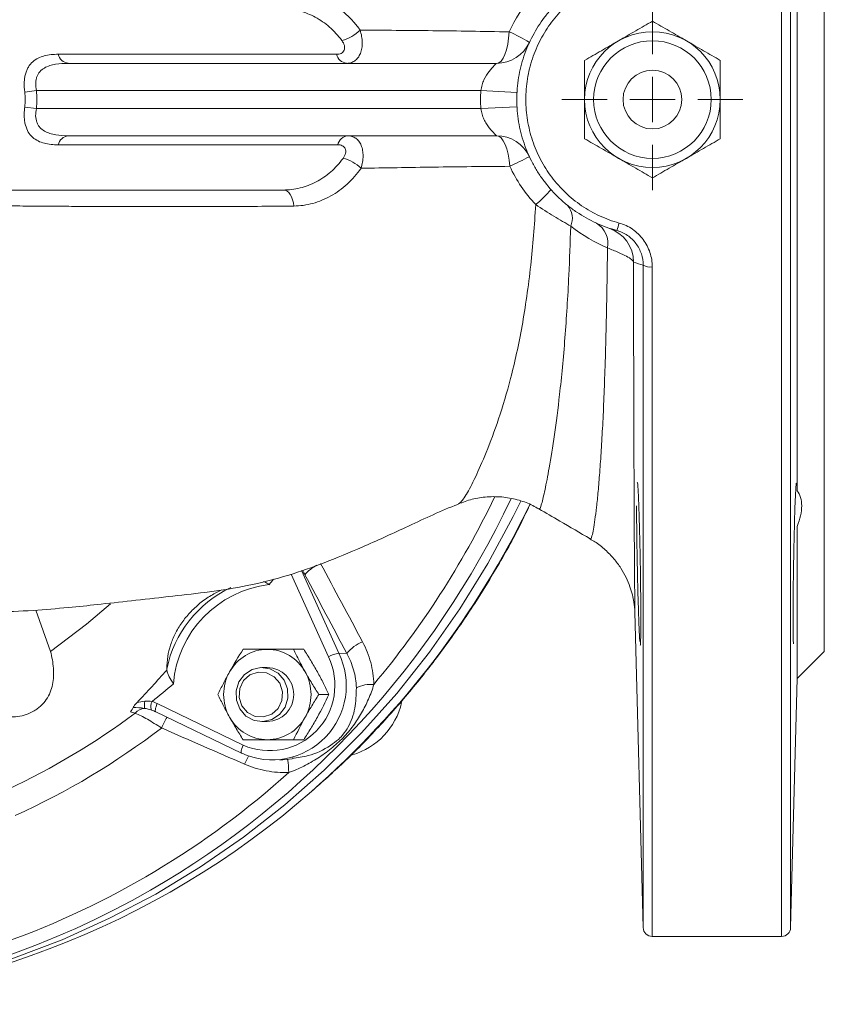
# Model space of a CAD drawing. Header units: millimetres. Extents: x 34 to 358, y 48 to 248.
# Tile 9 of 14: x 269 to 358, y 48 to 157. Entities that reach past the tile are written whole.
import ezdxf

# ---------------------------------------------------------------- set-up
doc = ezdxf.new("R2010")
doc.units = ezdxf.units.MM

# ---------------------------------------------------------------- blocks, each defined once
blk = doc.blocks.new('SW_CENTERMARKSYMBOL_1')
at = {"color": 0, "linetype": 'Continuous', "lineweight": 0}
for p, q in [((0, 5), (0, 10)), ((0, 0), (0, 2.5)), ((-5, 0), (-10, 0)), ((0, 0), (-2.5, 0)), ((0, 0), (0, -2.5)), ((0, 0), (2.5, 0)), ((5, 0), (10, 0)), ((0, -5), (0, -10))]:
    blk.add_line(p, q, dxfattribs=at)

msp = doc.modelspace()

# ---------------------------------------------------------------- linework, layer by layer
at = {"color": 8, "linetype": 'Continuous', "lineweight": 15}
for p, q in [((353.22, 55.61), (353.22, 240.61)), ((354.22, 239.63), (354.22, 56.58)), ((337.92, 56.58), (337.92, 129.81)), ((338.92, 129.61), (338.92, 55.61)), ((300.15, 96.04), (304.25, 86.93)), ((303.11, 86.51), (299, 95.64))]:
    msp.add_line(p, q, dxfattribs=at)
at = {"color": 7, "linetype": 'Continuous', "lineweight": 15}
for p, q in [((357.94, 87.11), (357.94, 209.11)), ((354.94, 104.86), (354.94, 191.36)), ((273.23, 153.11), (304.01, 153.11)), ((274.35, 152.11), (321.71, 152.11)), ((270.82, 149.11), (269.54, 148.94)), ((319.97, 149.11), (270.82, 149.11)), ((319.97, 149.11), (323.96, 148.9)), ((270.82, 147.11), (269.54, 147.27)), ((270.82, 147.11), (319.97, 147.11)), ((319.97, 147.11), (323.96, 147.32)), ((321.71, 144.11), (274.35, 144.11)), ((304.14, 143.11), (273.23, 143.11)), ((298.12, 138.11), (244.22, 138.11)), ((326.41, 102.93), (326.4, 102.95)), ((354.94, 84.11), (354.94, 100.93)), ((272.39, 87.1), (270.77, 91.67)), ((337, 91.45), (337.92, 56.58)), ((300.38, 87.35), (299.27, 87.35)), ((354.94, 84.11), (357.94, 87.11)), ((304.25, 86.93), (305.15, 86.89)), ((296.36, 85.35), (295.77, 85.35)), ((354.22, 56.58), (354.94, 84.11)), ((303.17, 82.35), (302.06, 82.35)), ((283.66, 80.59), (283.47, 80.65)), ((284.19, 81.34), (293.69, 76.76)), ((284.02, 80.44), (293.51, 75.85)), ((295.77, 79.35), (296.36, 79.35)), ((300.38, 77.35), (299.27, 77.35)), ((293.51, 75.85), (293.55, 75.85)), ((297.74, 75.11), (299.11, 75.25)), ((338.92, 55.61), (353.22, 55.61))]:
    msp.add_line(p, q, dxfattribs=at)
at = {"color": 7, "linetype": 'Continuous', "lineweight": 15, "flags": 128}
for points in [[(321.71, 152.11), (321.96, 152.17), (322.2, 152.36), (322.43, 152.68), (322.63, 153.1), (322.81, 153.62), (322.94, 154.23), (323.04, 154.89), (323.1, 155.59)], [(323.16, 140.73), (323.1, 141.42), (322.99, 142.06), (322.85, 142.65), (322.66, 143.15), (322.45, 143.56), (322.22, 143.86), (321.97, 144.05), (321.71, 144.11)], [(299.29, 136.34), (299.24, 136.69), (299.16, 137.03), (299.05, 137.34), (298.9, 137.6), (298.73, 137.82), (298.54, 137.98), (298.33, 138.08), (298.12, 138.11)], [(225.22, 48.96), (228.76, 48.55), (234.47, 48.17), (240.2, 48.14), (245.91, 48.46), (251.6, 49.13), (257.24, 50.15), (262.81, 51.52), (268.3, 53.22), (273.67, 55.25), (278.92, 57.62), (284.03, 60.3), (288.97, 63.29), (293.74, 66.57), (298.3, 70.15), (302.66, 73.99), (306.79, 78.1), (310.67, 82.45), (314.3, 87.04), (317.66, 91.83), (320.74, 96.83), (323.53, 102.01), (324.37, 103.73)], [(297.54, 84.72), (298.22, 83.95), (298.6, 82.98), (298.64, 81.94), (298.33, 80.95), (297.72, 80.13), (296.87, 79.57), (295.88, 79.35), (294.89, 79.49), (293.99, 79.97), (293.32, 80.75), (292.94, 81.71), (292.9, 82.75), (293.2, 83.74), (293.82, 84.57), (294.67, 85.12), (295.65, 85.34), (296.65, 85.2), (297.54, 84.72)], [(297.12, 84.32), (296.27, 84.76), (295.33, 84.83), (294.44, 84.52), (293.73, 83.88), (293.31, 83), (293.24, 82.03), (293.54, 81.11), (294.16, 80.37), (295, 79.93), (295.94, 79.87), (296.84, 80.18), (297.55, 80.82), (297.97, 81.69), (298.03, 82.66), (297.74, 83.59), (297.12, 84.32)]]:
    msp.add_lwpolyline(points, dxfattribs=at)
at = {"color": 8, "linetype": 'Continuous', "lineweight": 15, "flags": 128}
for points in [[(272.39, 87.1), (276.38, 90.13), (279.02, 92.38)], [(284.19, 81.34), (284.12, 81.16), (284.06, 80.99), (284.01, 80.83), (283.98, 80.69), (283.97, 80.58), (283.98, 80.5), (284.01, 80.45), (284.02, 80.44)], [(293.69, 76.76), (293.61, 76.58), (293.55, 76.4), (293.5, 76.24), (293.47, 76.11), (293.46, 75.99), (293.47, 75.91), (293.5, 75.86), (293.51, 75.85)]]:
    msp.add_lwpolyline(points, dxfattribs=at)
at = {"color": 7, "linetype": 'Continuous', "lineweight": 15}
for radius in [7.5, 6.5, 3.25]:
    msp.add_circle((338.94, 148.11), radius, dxfattribs=at)
for centre, radius, start, end in [((303.64, 158.7), 4.17, 283.2182, 315.5784), ((316.37, 139.95), 17.03, 58.2209, 66.7256), ((321.71, 156.11), 4, 270, 335.0989), ((274.52, 153.42), 1.32, 193.6224, 262.5174), ((305.3, 153.42), 1.32, 193.6224, 262.5174), ((338.94, 148.11), 19, 176.983, 183.017), ((274.52, 142.8), 1.32, 97.4826, 166.3776), ((305.42, 142.8), 1.32, 97.4826, 166.3776), ((321.71, 140.11), 4, 24.9011, 90), ((303.79, 137.55), 4.17, 45.3317, 76.996), ((306.39, 177.95), 40.82, 294.2619, 297.6567), ((315.44, 149.09), 16.45, 310.0662, 318.3218), ((327.96, 134.99), 2.13, 335.5463, 41.7472), ((331.38, 132.19), 2.64, 349.411, 58.2186), ((332.85, 130.11), 4, 0.5122, 71.2944), ((330.19, 135.64), 5.2, 337.3903, 346.8668), ((338.69, 131.08), 1.49, 239.0264, 278.9267), ((297.85, 82.56), 12.87, 115.4589, 168.3524), ((297.94, 82.57), 12, 96.604, 175.382), ((308.6, 84.02), 4.49, 112.3961, 140.226), ((296.4, 82.54), 4.8, 90.3902, 151.3447), ((296.33, 82.54), 4.8, 28.6553, 89.6098), ((296.9, 83.32), 8.19, 245.8265, 26.1595), ((296.61, 83.36), 7.22, 246.1812, 25.8047), ((305.18, 82.67), 4.36, 102.3127, 118.3322), ((296.29, 82.35), 3, 271.3243, 88.6757), ((296.68, 82.35), 5.15, 150.9571, 209.0429), ((296.04, 82.35), 5.15, 330.9571, 29.0429), ((232.77, 145.43), 81.62, 308.5305, 310.6854), ((307.88, 79.63), 3.84, 86.102, 115.7422), ((282.88, 79.34), 1.48, 94.2227, 139.6549), ((286.2, 81.09), 3.44, 171.5082, 184.4573), ((284.56, 81.04), 1.09, 150.3225, 201.868), ((303.5, 83.25), 7.91, 286.4776, 346.9484), ((233.8, 144.48), 80.12, 294.97, 306.765), ((296.4, 82.15), 4.8, 208.6553, 269.6098), ((296.33, 82.15), 4.8, 270.3902, 331.3447), ((234.4, 144.37), 82.74, 294.3298, 307.4051), ((235.47, 143.88), 94.46, 289.69, 312.0449), ((238.77, 142.8), 94.69, 270.1384, 311.2715), ((236.77, 141.85), 93.6, 255.0057, 299.8994), ((338.92, 56.61), 1, 181.5, 270), ((353.22, 56.61), 1, 270, 358.5)]:
    msp.add_arc(centre, radius, start, end, dxfattribs=at)
at = {"color": 8, "linetype": 'Continuous', "lineweight": 15}
for centre, radius, start, end in [((234.24, 146.03), 98.48, 299.9675, 334.7082), ((232.34, 147.02), 98.91, 320.0218, 334.3137), ((235.67, 146.58), 99.58, 311.1779, 334.2661), ((303.61, 93.01), 4.03, 116.1692, 140.1161), ((231.5, 146.67), 83.4, 321.2675, 321.8169), ((293.67, 74.81), 9.79, 149.1185, 156.9365), ((307.6, 68.5), 15.08, 152.1465, 155.8922), ((288.05, 73.53), 10.68, 1.0653, 8.9755)]:
    msp.add_arc(centre, radius, start, end, dxfattribs=at)
at = {"color": 7, "linetype": 'Continuous', "lineweight": 15}
for major_axis, ratio, start_param, end_param in [((-18.67, 0), 0.642788, 3.058163, 3.225023), ((17.38, 0), 0.575271, 6.199755, 6.366615)]:
    msp.add_ellipse((252.22, 148.11), major_axis=major_axis, ratio=ratio, start_param=start_param, end_param=end_param, dxfattribs=at)
for points, knots in [([(334.99, 133.64), (334.2, 133.85), (333.43, 134.13), (331.96, 134.81), (331.25, 135.21), (330.23, 135.89), (329.9, 136.14), (329.26, 136.64), (328.95, 136.91), (328.07, 137.74), (327.52, 138.35), (326.78, 139.32), (326.54, 139.66), (326.1, 140.34), (325.9, 140.69), (325.32, 141.77), (325, 142.51), (324.61, 143.68), (324.49, 144.07), (324.29, 144.87), (324.21, 145.26), (324.01, 146.47), (323.94, 147.28), (323.94, 148.5), (323.96, 148.92), (324.03, 149.73), (324.08, 150.14), (324.27, 151.34), (324.47, 152.13), (324.86, 153.29), (325.01, 153.68), (325.33, 154.43), (325.51, 154.8), (326.08, 155.87), (326.52, 156.55), (327.26, 157.53), (327.52, 157.84), (328.07, 158.45), (328.36, 158.74), (329.24, 159.58), (329.87, 160.08), (331.22, 161), (331.94, 161.4), (333.43, 162.08), (334.2, 162.36), (334.99, 162.58)], [0, 0, 0, 0, 0.0625, 0.0625, 0.125, 0.125, 0.15625, 0.15625, 0.1875, 0.1875, 0.25, 0.25, 0.28125, 0.28125, 0.3125, 0.3125, 0.375, 0.375, 0.40625, 0.40625, 0.4375, 0.4375, 0.5, 0.5, 0.53125, 0.53125, 0.5625, 0.5625, 0.625, 0.625, 0.65625, 0.65625, 0.6875, 0.6875, 0.75, 0.75, 0.78125, 0.78125, 0.8125, 0.8125, 0.875, 0.875, 0.9375, 0.9375, 1, 1, 1, 1]), ([(335.25, 161.76), (334.51, 161.56), (333.79, 161.29), (332.4, 160.64), (331.72, 160.26), (330.46, 159.39), (329.87, 158.91), (329.04, 158.12), (328.78, 157.85), (328.27, 157.27), (328.02, 156.97), (327.33, 156.06), (326.93, 155.41), (326.4, 154.4), (326.23, 154.05), (325.93, 153.34), (325.79, 152.98), (325.43, 151.89), (325.25, 151.15), (325.07, 150.02), (325.02, 149.64), (324.96, 148.87), (324.94, 148.48), (324.94, 147.33), (325.01, 146.57), (325.19, 145.44), (325.27, 145.06), (325.45, 144.31), (325.56, 143.94), (325.92, 142.85), (326.22, 142.15), (326.75, 141.13), (326.95, 140.8), (327.35, 140.16), (327.57, 139.84), (328.27, 138.92), (328.78, 138.35), (329.88, 137.3), (330.47, 136.81), (331.75, 135.94), (332.41, 135.57), (333.79, 134.93), (334.51, 134.66), (335.25, 134.46)], [0, 0, 0, 0, 0.0625, 0.0625, 0.125, 0.125, 0.1875, 0.1875, 0.21875, 0.21875, 0.25, 0.25, 0.3125, 0.3125, 0.34375, 0.34375, 0.375, 0.375, 0.4375, 0.4375, 0.46875, 0.46875, 0.5, 0.5, 0.5625, 0.5625, 0.59375, 0.59375, 0.625, 0.625, 0.6875, 0.6875, 0.71875, 0.71875, 0.75, 0.75, 0.8125, 0.8125, 0.875, 0.875, 0.9375, 0.9375, 1, 1, 1, 1]), ([(299.36, 159.88), (300.04, 159.88), (300.72, 159.78), (301.71, 159.51), (302.04, 159.4), (302.7, 159.13), (303.02, 158.98), (303.95, 158.45), (304.54, 158.02), (305.37, 157.26), (305.64, 156.99), (306.15, 156.41), (306.39, 156.1), (306.62, 155.78)], [0, 0, 0, 0, 0.25, 0.25, 0.375, 0.375, 0.5, 0.5, 0.75, 0.75, 0.875, 0.875, 1, 1, 1, 1]), ([(304.59, 154.64), (304.39, 154.91), (304.17, 155.18), (303.72, 155.67), (303.48, 155.91), (302.74, 156.55), (302.22, 156.91), (301.39, 157.36), (301.11, 157.49), (300.53, 157.71), (300.24, 157.81), (299.35, 158.03), (298.76, 158.11), (298.15, 158.11)], [0, 0, 0, 0, 0.125, 0.125, 0.25, 0.25, 0.5, 0.5, 0.625, 0.625, 0.75, 0.75, 1, 1, 1, 1]), ([(335.19, 154.6), (335.51, 154.79), (335.83, 154.97), (336.46, 155.34), (336.78, 155.52), (337.71, 156.06), (338.33, 156.42), (338.94, 156.77)], [0, 0, 0, 0, 0.25, 0.25, 0.5, 0.5, 1, 1, 1, 1]), ([(338.94, 156.77), (339.56, 156.41), (340.17, 156.06), (341.42, 155.34), (342.05, 154.97), (342.69, 154.6)], [0, 0, 0, 0, 0.5, 0.5, 1, 1, 1, 1]), ([(306.62, 155.78), (306.69, 155.55), (306.75, 155.31), (306.83, 154.86), (306.85, 154.63), (306.86, 154.18), (306.84, 153.97), (306.77, 153.57), (306.72, 153.38), (306.58, 153.03), (306.49, 152.88), (306.28, 152.6), (306.16, 152.49), (305.9, 152.3), (305.76, 152.23), (305.45, 152.13), (305.29, 152.11), (305.13, 152.11)], [0, 0, 0, 0, 0.125, 0.125, 0.25, 0.25, 0.375, 0.375, 0.5, 0.5, 0.625, 0.625, 0.75, 0.75, 0.875, 0.875, 1, 1, 1, 1]), ([(306.62, 155.78), (309.23, 155.77), (311.92, 155.75), (317.42, 155.69), (320.23, 155.64), (323.1, 155.59)], [0, 0, 0, 0, 0.5, 0.5, 1, 1, 1, 1]), ([(304.01, 153.11), (304.2, 153.11), (304.37, 153.14), (304.6, 153.25), (304.66, 153.3), (304.77, 153.41), (304.82, 153.48), (304.88, 153.62), (304.9, 153.71), (304.91, 153.89), (304.9, 153.98), (304.85, 154.17), (304.81, 154.27), (304.72, 154.45), (304.66, 154.55), (304.59, 154.64)], [0, 0, 0, 0, 0.25, 0.25, 0.375, 0.375, 0.5, 0.5, 0.625, 0.625, 0.75, 0.75, 0.875, 0.875, 1, 1, 1, 1]), ([(331.44, 152.44), (332.06, 152.79), (332.67, 153.15), (333.92, 153.87), (334.55, 154.23), (335.19, 154.6)], [0, 0, 0, 0, 0.5, 0.5, 1, 1, 1, 1]), ([(342.69, 154.6), (343.01, 154.42), (343.33, 154.23), (343.96, 153.87), (344.28, 153.69), (345.21, 153.15), (345.83, 152.79), (346.44, 152.44)], [0, 0, 0, 0, 0.25, 0.25, 0.5, 0.5, 1, 1, 1, 1]), ([(269.54, 148.94), (269.49, 149.29), (269.47, 149.63), (269.49, 150.14), (269.5, 150.31), (269.55, 150.62), (269.58, 150.77), (269.65, 151.06), (269.7, 151.2), (269.81, 151.47), (269.87, 151.59), (270.07, 151.93), (270.23, 152.12), (270.6, 152.45), (270.8, 152.58), (271.23, 152.79), (271.46, 152.87), (272.18, 153.06), (272.7, 153.11), (273.23, 153.11)], [0, 0, 0, 0, 0.125, 0.125, 0.1875, 0.1875, 0.25, 0.25, 0.3125, 0.3125, 0.375, 0.375, 0.5, 0.5, 0.625, 0.625, 0.75, 0.75, 1, 1, 1, 1]), ([(331.44, 152.44), (331.44, 151.73), (331.44, 151.01), (331.44, 149.57), (331.44, 148.84), (331.44, 148.11)], [0, 0, 0, 0, 0.5, 0.5, 1, 1, 1, 1]), ([(346.44, 152.44), (346.44, 151.73), (346.44, 151.01), (346.44, 149.57), (346.44, 148.84), (346.44, 148.11)], [0, 0, 0, 0, 0.5, 0.5, 1, 1, 1, 1]), ([(274.35, 152.11), (273.87, 152.11), (273.4, 152.08), (272.73, 151.97), (272.51, 151.92), (272.1, 151.79), (271.89, 151.7), (271.53, 151.49), (271.36, 151.35), (271.14, 151.11), (271.08, 151.02), (270.97, 150.83), (270.92, 150.73), (270.84, 150.51), (270.81, 150.39), (270.76, 150.15), (270.75, 150.02), (270.74, 149.63), (270.77, 149.37), (270.82, 149.11)], [0, 0, 0, 0, 0.25, 0.25, 0.375, 0.375, 0.5, 0.5, 0.625, 0.625, 0.6875, 0.6875, 0.75, 0.75, 0.8125, 0.8125, 0.875, 0.875, 1, 1, 1, 1]), ([(319.97, 149.11), (320, 149.32), (320.04, 149.52), (320.16, 149.92), (320.23, 150.11), (320.48, 150.64), (320.69, 150.96), (321.09, 151.48), (321.29, 151.7), (321.53, 151.94), (321.59, 152), (321.68, 152.08), (321.71, 152.11), (321.71, 152.11)], [0, 0, 0, 0, 0.125, 0.125, 0.25, 0.25, 0.5, 0.5, 0.75, 0.75, 0.875, 0.875, 1, 1, 1, 1]), ([(331.44, 148.11), (331.44, 147.38), (331.44, 146.63), (331.44, 145.19), (331.44, 144.48), (331.44, 143.78)], [0, 0, 0, 0, 0.5, 0.5, 1, 1, 1, 1]), ([(346.44, 148.11), (346.44, 147.38), (346.44, 146.63), (346.44, 145.19), (346.44, 144.48), (346.44, 143.78)], [0, 0, 0, 0, 0.5, 0.5, 1, 1, 1, 1]), ([(273.23, 143.11), (272.7, 143.11), (272.18, 143.16), (271.47, 143.34), (271.23, 143.42), (270.8, 143.64), (270.6, 143.77), (270.23, 144.09), (270.07, 144.28), (269.8, 144.73), (269.69, 145), (269.58, 145.43), (269.55, 145.58), (269.5, 145.9), (269.49, 146.07), (269.48, 146.41), (269.48, 146.58), (269.5, 146.92), (269.52, 147.1), (269.54, 147.27)], [0, 0, 0, 0, 0.25, 0.25, 0.375, 0.375, 0.5, 0.5, 0.625, 0.625, 0.75, 0.75, 0.8125, 0.8125, 0.875, 0.875, 0.9375, 0.9375, 1, 1, 1, 1]), ([(270.82, 147.11), (270.77, 146.84), (270.74, 146.58), (270.75, 146.06), (270.8, 145.82), (270.92, 145.49), (270.97, 145.38), (271.08, 145.19), (271.15, 145.1), (271.36, 144.86), (271.53, 144.73), (271.9, 144.51), (272.1, 144.43), (272.52, 144.3), (272.74, 144.25), (273.4, 144.14), (273.87, 144.11), (274.35, 144.11)], [0, 0, 0, 0, 0.125, 0.125, 0.25, 0.25, 0.3125, 0.3125, 0.375, 0.375, 0.5, 0.5, 0.625, 0.625, 0.75, 0.75, 1, 1, 1, 1]), ([(321.71, 144.11), (321.71, 144.11), (321.68, 144.13), (321.59, 144.22), (321.53, 144.28), (321.37, 144.44), (321.28, 144.53), (321.09, 144.75), (320.99, 144.87), (320.79, 145.13), (320.69, 145.27), (320.49, 145.58), (320.4, 145.75), (320.23, 146.11), (320.16, 146.3), (320.04, 146.69), (320, 146.9), (319.97, 147.11)], [0, 0, 0, 0, 0.125, 0.125, 0.25, 0.25, 0.375, 0.375, 0.5, 0.5, 0.625, 0.625, 0.75, 0.75, 0.875, 0.875, 1, 1, 1, 1]), ([(305.25, 144.11), (305.41, 144.11), (305.57, 144.09), (305.87, 143.99), (306.01, 143.92), (306.26, 143.74), (306.38, 143.63), (306.58, 143.37), (306.67, 143.21), (306.81, 142.88), (306.86, 142.69), (306.93, 142.29), (306.95, 142.08), (306.95, 141.65), (306.93, 141.43), (306.85, 140.98), (306.79, 140.74), (306.72, 140.51)], [0, 0, 0, 0, 0.125, 0.125, 0.25, 0.25, 0.375, 0.375, 0.5, 0.5, 0.625, 0.625, 0.75, 0.75, 0.875, 0.875, 1, 1, 1, 1]), ([(335.19, 141.61), (334.87, 141.8), (334.55, 141.98), (333.92, 142.35), (333.61, 142.53), (332.67, 143.07), (332.05, 143.42), (331.44, 143.78)], [0, 0, 0, 0, 0.25, 0.25, 0.5, 0.5, 1, 1, 1, 1]), ([(346.44, 143.78), (345.83, 143.42), (345.21, 143.07), (343.96, 142.35), (343.33, 141.98), (342.69, 141.61)], [0, 0, 0, 0, 0.5, 0.5, 1, 1, 1, 1]), ([(304.73, 141.61), (304.86, 141.79), (304.96, 141.98), (305.03, 142.26), (305.04, 142.35), (305.03, 142.53), (305.01, 142.61), (304.94, 142.75), (304.89, 142.82), (304.78, 142.93), (304.71, 142.97), (304.57, 143.04), (304.49, 143.07), (304.32, 143.1), (304.23, 143.11), (304.14, 143.11)], [0, 0, 0, 0, 0.25, 0.25, 0.375, 0.375, 0.5, 0.5, 0.625, 0.625, 0.75, 0.75, 0.875, 0.875, 1, 1, 1, 1]), ([(298.12, 138.11), (298.43, 138.11), (298.74, 138.13), (299.36, 138.2), (299.67, 138.26), (300.59, 138.49), (301.18, 138.72), (302.04, 139.16), (302.32, 139.33), (302.86, 139.7), (303.12, 139.9), (303.87, 140.55), (304.32, 141.05), (304.73, 141.61)], [0, 0, 0, 0, 0.125, 0.125, 0.25, 0.25, 0.5, 0.5, 0.625, 0.625, 0.75, 0.75, 1, 1, 1, 1]), ([(338.94, 139.45), (338.33, 139.8), (337.71, 140.16), (336.46, 140.88), (335.83, 141.24), (335.19, 141.61)], [0, 0, 0, 0, 0.5, 0.5, 1, 1, 1, 1]), ([(342.69, 141.61), (342.37, 141.43), (342.05, 141.24), (341.42, 140.88), (341.11, 140.7), (340.17, 140.16), (339.55, 139.8), (338.94, 139.45)], [0, 0, 0, 0, 0.25, 0.25, 0.5, 0.5, 1, 1, 1, 1]), ([(306.72, 140.51), (306.26, 139.86), (305.75, 139.28), (304.91, 138.51), (304.62, 138.27), (304.01, 137.83), (303.7, 137.63), (302.74, 137.09), (302.08, 136.82), (301.04, 136.54), (300.69, 136.46), (299.99, 136.37), (299.64, 136.34), (299.29, 136.34)], [0, 0, 0, 0, 0.25, 0.25, 0.375, 0.375, 0.5, 0.5, 0.75, 0.75, 0.875, 0.875, 1, 1, 1, 1]), ([(323.16, 140.73), (321.74, 140.72), (320.33, 140.71), (317.54, 140.68), (316.15, 140.66), (312.04, 140.6), (309.34, 140.56), (306.72, 140.51)], [0, 0, 0, 0, 0.25, 0.25, 0.5, 0.5, 1, 1, 1, 1]), ([(326.03, 136.5), (325.44, 137.13), (324.91, 137.8), (323.96, 139.21), (323.53, 139.96), (323.16, 140.73)], [0, 0, 0, 0, 0.5, 0.5, 1, 1, 1, 1]), ([(329.9, 134.11), (329.62, 134.28), (329.32, 134.46), (328.69, 134.83), (328.37, 135.02), (327.39, 135.62), (326.71, 136.04), (326.03, 136.5)], [0, 0, 0, 0, 0.25, 0.25, 0.5, 0.5, 1, 1, 1, 1]), ([(335.25, 134.46), (335.52, 134.38), (335.78, 134.29), (336.27, 134.06), (336.52, 133.92), (336.97, 133.61), (337.18, 133.44), (337.57, 133.06), (337.75, 132.85), (338.08, 132.42), (338.22, 132.19), (338.47, 131.71), (338.58, 131.46), (338.83, 130.68), (338.92, 130.15), (338.92, 129.61)], [0, 0, 0, 0, 0.125, 0.125, 0.25, 0.25, 0.375, 0.375, 0.5, 0.5, 0.625, 0.625, 0.75, 0.75, 1, 1, 1, 1]), ([(337.92, 129.81), (337.92, 130.23), (337.85, 130.65), (337.65, 131.27), (337.56, 131.46), (337.36, 131.84), (337.25, 132.02), (336.99, 132.37), (336.84, 132.53), (336.53, 132.83), (336.36, 132.97), (336, 133.21), (335.81, 133.32), (335.41, 133.5), (335.2, 133.58), (334.99, 133.64)], [0, 0, 0, 0, 0.25, 0.25, 0.375, 0.375, 0.5, 0.5, 0.625, 0.625, 0.75, 0.75, 0.875, 0.875, 1, 1, 1, 1]), ([(336.85, 130.15), (336.83, 130.23), (336.76, 130.32), (336.49, 130.54), (336.31, 130.66), (335.82, 130.92), (335.52, 131.06), (334.82, 131.37), (334.42, 131.53), (333.98, 131.71)], [0, 0, 0, 0, 0.25, 0.25, 0.5, 0.5, 0.75, 0.75, 1, 1, 1, 1]), ([(336.85, 130.15), (336.85, 127.52), (336.86, 122.21), (336.87, 115.95), (336.89, 111.09), (336.9, 107.44), (336.91, 104.06), (336.93, 101.01), (336.94, 98.35), (336.96, 96.07), (336.97, 94.15), (336.99, 92.67), (337, 91.69), (337, 91.52), (337.01, 91.45)], [0, 0, 0, 0, 0.129788, 0.262359, 0.337402, 0.412445, 0.489696, 0.566943, 0.640934, 0.715484, 0.791909, 0.869034, 0.948955, 1, 1, 1, 1]), ([(337.59, 87.85), (337.59, 87.85), (337.61, 87.68), (337.64, 88.28), (337.66, 89.69), (337.65, 92.03), (337.63, 94.87), (337.58, 97.95), (337.51, 100.9), (337.43, 103.41), (337.35, 105.1), (337.29, 105.9), (337.27, 105.77), (337.26, 105.74)], [0, 0, 0, 0, 0.001686, 0.109097, 0.216477, 0.323836, 0.431189, 0.538553, 0.645943, 0.753363, 0.860809, 0.968263, 1, 1, 1, 1]), ([(354.88, 105.72), (354.86, 105.73), (354.83, 105.77), (354.76, 104.69), (354.68, 102.73), (354.61, 100.05), (354.55, 97.03), (354.5, 93.98), (354.48, 91.25), (354.49, 89.19), (354.51, 87.98), (354.54, 87.96), (354.55, 87.95)], [0, 0, 0, 0, 0.0639085, 0.1712928, 0.2787109, 0.3861392, 0.4935542, 0.6009414, 0.7082982, 0.8156325, 0.9229596, 1, 1, 1, 1]), ([(354.94, 100.93), (355.1, 101.34), (355.23, 101.73), (355.4, 102.5), (355.44, 102.87), (355.44, 103.54), (355.4, 103.85), (355.23, 104.41), (355.1, 104.65), (354.94, 104.86)], [0, 0, 0, 0, 0.25, 0.25, 0.5, 0.5, 0.75, 0.75, 1, 1, 1, 1]), ([(231.53, 94.32), (232.87, 94.17), (235.14, 93.93), (238.12, 93.61), (240.44, 93.35), (242.77, 93.09), (245.53, 92.79), (248.55, 92.46), (251.36, 92.17), (253.66, 91.95), (255.99, 91.75), (258.82, 91.56), (262.54, 91.43), (266.74, 91.44), (270.91, 91.65), (274.61, 91.98), (278.16, 92.35), (281.89, 92.78), (285.93, 93.22), (290, 93.68), (294.26, 94.34), (298.48, 95.4), (302.74, 96.9), (307.03, 98.7), (311.84, 100.88), (315.39, 102.58), (317.37, 103.35), (317.5, 103.4)], [0, 0, 0, 0, 0.04261, 0.072045, 0.09394, 0.11583, 0.145627, 0.181165, 0.211694, 0.235789, 0.255481, 0.286951, 0.326439, 0.375872, 0.428631, 0.476582, 0.517173, 0.564902, 0.614864, 0.66529, 0.716982, 0.773193, 0.82049, 0.871757, 0.929869, 0.995153, 1, 1, 1, 1]), ([(317.47, 103.41), (317.98, 103.6), (319.01, 103.99), (320.71, 104.24), (322.47, 104.22), (324.17, 103.86), (325.47, 103.4), (326.14, 102.99), (326.35, 102.87)], [0, 0, 0, 0, 0.175415, 0.357271, 0.556564, 0.743802, 0.920325, 1, 1, 1, 1]), ([(301.29, 71.67), (302.46, 72.71), (305.01, 74.96), (308.68, 78.72), (312.34, 82.88), (315.76, 87.25), (318.95, 91.8), (321.87, 96.55), (324.02, 100.4), (325.11, 102.72), (325.4, 103.35)], [0, 0, 0, 0, 0.117632, 0.256029, 0.394434, 0.532846, 0.671266, 0.809693, 0.948127, 1, 1, 1, 1]), ([(326.37, 102.87), (327.15, 102.42), (329.05, 101.32), (330.94, 100.21), (332.06, 99.56)], [0, 0, 0, 0, 0.4073579, 1, 1, 1, 1]), ([(337.18, 103.21), (337.19, 102.42), (337.19, 100.85), (337.24, 97.85), (337.3, 94.79), (337.38, 91.93), (337.46, 89.7), (337.52, 88.4), (337.54, 88.23), (337.55, 88.2)], [0, 0, 0, 0, 0.159217, 0.318433, 0.477684, 0.636999, 0.796362, 0.955737, 1, 1, 1, 1]), ([(332.04, 99.53), (332.22, 99.44), (332.83, 99.11), (333.72, 98.37), (334.68, 97.39), (335.45, 96.35), (336.03, 95.31), (336.45, 94.31), (336.72, 93.41), (336.87, 92.67), (336.95, 92.11), (336.98, 91.78), (336.99, 91.63), (336.99, 91.59), (336.99, 91.59)], [0, 0, 0, 0, 0.060797, 0.203168, 0.337704, 0.464024, 0.581354, 0.688381, 0.782707, 0.859176, 0.914189, 0.958099, 0.997053, 1, 1, 1, 1]), ([(295.93, 94.84), (295.98, 94.82), (296.2, 94.74), (296.4, 94.6), (296.56, 94.49), (296.56, 94.49)], [0, 0, 0, 0, 0.199763, 0.983944, 1, 1, 1, 1]), ([(291.33, 93.93), (290.93, 93.73), (290.08, 93.31), (288.88, 92.44), (287.79, 91.43), (286.86, 90.28), (286.14, 89.07), (285.63, 87.81), (285.29, 86.47), (285.26, 85.62), (285.24, 85.16)], [0, 0, 0, 0, 0.111873, 0.234555, 0.360887, 0.482087, 0.606801, 0.728004, 0.85264, 1, 1, 1, 1]), ([(306.89, 88.17), (307.28, 87.44), (307.58, 86.68), (308, 85.11), (308.12, 84.29), (308.14, 83.47)], [0, 0, 0, 0, 0.5, 0.5, 1, 1, 1, 1]), ([(263.38, 81.71), (263.88, 81.31), (264.42, 80.94), (265.28, 80.5), (265.57, 80.37), (266.18, 80.15), (266.5, 80.06), (267.13, 79.93), (267.45, 79.88), (268.1, 79.86), (268.44, 79.87), (269.08, 79.96), (269.4, 80.03), (270.01, 80.24), (270.3, 80.38), (270.71, 80.62), (270.84, 80.71), (271.09, 80.9), (271.21, 81), (271.55, 81.32), (271.75, 81.55), (272.09, 82.06), (272.24, 82.33), (272.46, 82.88), (272.55, 83.17), (272.73, 84.05), (272.76, 84.65), (272.66, 85.88), (272.55, 86.49), (272.39, 87.1)], [0, 0, 0, 0, 0.125, 0.125, 0.1875, 0.1875, 0.25, 0.25, 0.3125, 0.3125, 0.375, 0.375, 0.4375, 0.4375, 0.5, 0.5, 0.53125, 0.53125, 0.5625, 0.5625, 0.625, 0.625, 0.6875, 0.6875, 0.75, 0.75, 0.875, 0.875, 1, 1, 1, 1]), ([(296.36, 87.35), (296.13, 87.35), (295.89, 87.35), (295.43, 87.35), (295.21, 87.35), (294.54, 87.35), (294.11, 87.35), (293.69, 87.35)], [0, 0, 0, 0, 0.25, 0.25, 0.5, 0.5, 1, 1, 1, 1]), ([(299.27, 87.35), (299.46, 86.94), (299.66, 86.52), (300.09, 85.69), (300.31, 85.27), (300.55, 84.85)], [0, 0, 0, 0, 0.5, 0.5, 1, 1, 1, 1]), ([(300.38, 87.35), (300.64, 86.94), (300.91, 86.52), (301.41, 85.69), (301.66, 85.27), (301.89, 84.85)], [0, 0, 0, 0, 0.5, 0.5, 1, 1, 1, 1]), ([(306.21, 83.1), (306.19, 83.76), (306.08, 84.43), (305.72, 85.7), (305.47, 86.31), (305.15, 86.89)], [0, 0, 0, 0, 0.5, 0.5, 1, 1, 1, 1]), ([(285.25, 85.03), (285.27, 84.91), (285.3, 84.79), (285.39, 84.55), (285.45, 84.42), (285.65, 84.05), (285.82, 83.79), (285.98, 83.54)], [0, 0, 0, 0, 0.25, 0.25, 0.5, 0.5, 1, 1, 1, 1]), ([(292.18, 84.85), (292.06, 84.63), (291.95, 84.42), (291.72, 84), (291.61, 83.79), (291.3, 83.17), (291.09, 82.76), (290.9, 82.35)], [0, 0, 0, 0, 0.25, 0.25, 0.5, 0.5, 1, 1, 1, 1]), ([(300.55, 84.85), (300.78, 84.42), (301.03, 84), (301.54, 83.16), (301.8, 82.75), (302.06, 82.35)], [0, 0, 0, 0, 0.5, 0.5, 1, 1, 1, 1]), ([(301.89, 84.85), (302.13, 84.42), (302.36, 84), (302.78, 83.16), (302.98, 82.75), (303.17, 82.35)], [0, 0, 0, 0, 0.5, 0.5, 1, 1, 1, 1]), ([(308.14, 83.47), (307.97, 82.9), (307.77, 82.36), (307.31, 81.31), (307.06, 80.81), (306.5, 79.83), (306.2, 79.36), (305.52, 78.44), (305.15, 78), (304.33, 77.15), (303.88, 76.75), (302.94, 75.99), (302.45, 75.64), (301.44, 74.99), (300.92, 74.7), (299.85, 74.16), (299.29, 73.92), (298.73, 73.73)], [0, 0, 0, 0, 0.125, 0.125, 0.25, 0.25, 0.375, 0.375, 0.5, 0.5, 0.625, 0.625, 0.75, 0.75, 0.875, 0.875, 1, 1, 1, 1]), ([(290.9, 82.35), (291.09, 81.94), (291.3, 81.52), (291.72, 80.69), (291.95, 80.27), (292.18, 79.85)], [0, 0, 0, 0, 0.5, 0.5, 1, 1, 1, 1]), ([(300.55, 79.85), (300.66, 80.06), (300.79, 80.27), (301.03, 80.69), (301.16, 80.9), (301.53, 81.53), (301.79, 81.94), (302.06, 82.35)], [0, 0, 0, 0, 0.25, 0.25, 0.5, 0.5, 1, 1, 1, 1]), ([(281.22, 80.45), (281.3, 80.54), (281.37, 80.63), (281.47, 80.79), (281.5, 80.86), (281.52, 80.92)], [0, 0, 0, 0, 0.5, 0.5, 1, 1, 1, 1]), ([(281.52, 80.92), (281.55, 80.98), (281.61, 81.07), (281.77, 81.27), (281.86, 81.37), (281.96, 81.48)], [0, 0, 0, 0, 0.5, 0.5, 1, 1, 1, 1]), ([(284.66, 78.65), (284.12, 79), (283.6, 79.32), (282.85, 79.75), (282.62, 79.88), (282.17, 80.11), (281.95, 80.21), (281.75, 80.3)], [0, 0, 0, 0, 0.5, 0.5, 0.75, 0.75, 1, 1, 1, 1]), ([(292.18, 79.85), (292.42, 79.42), (292.67, 79), (293.17, 78.16), (293.43, 77.75), (293.69, 77.35)], [0, 0, 0, 0, 0.5, 0.5, 1, 1, 1, 1]), ([(301.89, 79.85), (301.77, 79.63), (301.65, 79.42), (301.41, 79), (301.28, 78.79), (300.9, 78.17), (300.65, 77.76), (300.38, 77.35)], [0, 0, 0, 0, 0.25, 0.25, 0.5, 0.5, 1, 1, 1, 1]), ([(296.36, 77.35), (296.6, 77.35), (296.84, 77.35), (297.32, 77.35), (297.56, 77.35), (298.29, 77.35), (298.78, 77.35), (299.27, 77.35)], [0, 0, 0, 0, 0.25, 0.25, 0.5, 0.5, 1, 1, 1, 1]), ([(298.73, 73.73), (297.89, 73.69), (297.06, 73.76), (295.42, 74.07), (294.61, 74.32), (293.84, 74.66)], [0, 0, 0, 0, 0.5, 0.5, 1, 1, 1, 1])]:
    msp.add_open_spline(points, degree=3, knots=knots, dxfattribs=at)
for points in [[(323.1, 155.59), (323.75, 157), (324.59, 158.29), (325.6, 159.46)], [(333.98, 131.71), (332.59, 132.32), (331.22, 133.1), (329.9, 134.11)], [(334.13, 133.9), (334.41, 133.81), (334.7, 133.72), (334.99, 133.64)], [(337.92, 129.81), (337.56, 129.91), (337.2, 130.02), (336.85, 130.15)], [(302.24, 96.84), (303.79, 93.95), (305.34, 91.06), (306.89, 88.17)], [(305.15, 86.89), (303.6, 89.79), (302.06, 92.69), (300.52, 95.59)], [(293.69, 87.35), (293.16, 86.53), (292.66, 85.7), (292.18, 84.85)], [(299.27, 87.35), (298.28, 87.35), (297.31, 87.35), (296.36, 87.35)], [(281.96, 81.48), (283.07, 82.66), (284.16, 83.84), (285.25, 85.03)], [(285.26, 85.03), (285.25, 85.07), (285.24, 85.12), (285.24, 85.16)], [(285.25, 85.03), (285.25, 85.03), (285.26, 85.03), (285.26, 85.03)], [(303.17, 82.35), (302.79, 81.53), (302.37, 80.7), (301.89, 79.85)], [(282.78, 80.82), (282.36, 80.88), (281.94, 80.91), (281.52, 80.92)], [(281.96, 81.48), (282.24, 81.53), (282.52, 81.57), (282.8, 81.6)], [(283.55, 80.63), (283.3, 80.72), (283.04, 80.78), (282.78, 80.82)], [(282.8, 81.6), (283.08, 81.62), (283.35, 81.61), (283.62, 81.58)], [(284.05, 80.43), (283.89, 80.51), (283.72, 80.58), (283.55, 80.63)], [(283.62, 81.58), (283.81, 81.51), (284.01, 81.43), (284.19, 81.34)], [(281.75, 80.3), (281.58, 80.35), (281.4, 80.4), (281.22, 80.45)], [(299.27, 77.35), (299.65, 78.17), (300.07, 79), (300.55, 79.85)], [(293.84, 74.66), (290.78, 75.98), (287.72, 77.31), (284.66, 78.65)], [(293.69, 77.35), (294.53, 77.35), (295.41, 77.35), (296.36, 77.35)]]:
    msp.add_open_spline(points, degree=3, dxfattribs=at)
at = {"color": 8, "linetype": 'Continuous', "lineweight": 15}
for points, knots in [([(299.29, 136.34), (297.94, 136.33), (295.23, 136.3), (291.33, 136.28), (287.45, 136.27), (284.19, 136.27), (281.51, 136.28), (279.43, 136.28), (277.26, 136.29), (275.38, 136.3), (273.8, 136.31), (272.58, 136.31), (271.32, 136.32), (270.01, 136.33), (268.66, 136.35), (267.27, 136.38), (265.86, 136.41), (264.75, 136.46), (263.78, 136.4), (263.08, 136.42), (262.26, 136.55), (261.61, 136.57), (261.16, 136.58), (260.97, 136.58)], [0, 0, 0, 0, 0.111578, 0.223313, 0.335102, 0.446894, 0.503616, 0.560389, 0.617483, 0.674805, 0.703829, 0.732931, 0.762384, 0.792033, 0.821849, 0.852106, 0.88356, 0.915204, 0.926351, 0.948607, 0.960141, 0.983871, 1, 1, 1, 1]), ([(317.47, 103.43), (317.5, 103.44), (317.63, 103.46), (317.92, 103.79), (318.2, 104.2), (318.66, 104.96), (319.34, 106.28), (320.59, 109.09), (321.95, 112.73), (323.1, 116.53), (323.94, 120.05), (324.54, 123.07), (325.06, 126.32), (325.49, 129.68), (325.82, 133.07), (325.96, 135.35), (326.03, 136.5)], [0, 0, 0, 0, 0.022693, 0.077208, 0.132197, 0.13455, 0.24126, 0.350207, 0.470762, 0.593261, 0.661752, 0.730656, 0.800986, 0.871868, 0.935694, 1, 1, 1, 1]), ([(329.9, 134.11), (329.84, 132.28), (329.73, 129.19), (329.51, 125.12), (329.27, 121.71), (328.99, 118.49), (328.61, 114.8), (328.1, 110.91), (327.54, 107.41), (327.04, 104.83), (326.68, 103.34), (326.48, 102.71), (326.42, 102.9), (326.41, 102.93)], [0, 0, 0, 0, 0.104571, 0.1768, 0.249032, 0.323564, 0.3981, 0.522362, 0.649336, 0.758932, 0.870882, 0.978073, 1, 1, 1, 1]), ([(332.07, 99.58), (332.07, 99.57), (332.12, 99.43), (332.24, 99.78), (332.41, 100.53), (332.58, 101.63), (332.76, 103.02), (332.94, 104.76), (333.06, 106.24), (333.18, 107.87), (333.3, 109.65), (333.46, 112.46), (333.6, 115.58), (333.74, 119.7), (333.88, 125), (333.94, 129.46), (333.98, 131.71)], [0, 0, 0, 0, 0.010078, 0.102211, 0.176027, 0.243309, 0.311112, 0.380497, 0.450397, 0.460674, 0.53276, 0.605396, 0.679737, 0.754661, 0.876012, 1, 1, 1, 1]), ([(300.52, 95.59), (300.48, 95.66), (300.39, 95.83), (300.3, 95.99), (300.24, 96.07)], [0, 0, 0, 0, 0.419719, 1, 1, 1, 1]), ([(299.1, 75.3), (299.7, 75.37), (301.22, 75.57), (302.9, 76.37), (304.05, 77.22), (304.69, 77.85), (305.03, 78.3), (305.63, 79.33), (306.13, 80.71), (306.18, 82.32), (306.21, 83.1)], [0, 0, 0, 0, 0.142, 0.363699, 0.450139, 0.478835, 0.57627, 0.592735, 0.802705, 1, 1, 1, 1])]:
    msp.add_open_spline(points, degree=3, knots=knots, dxfattribs=at)

# ---------------------------------------------------------------- block references
at = {"color": 7, "linetype": 'Continuous', "lineweight": 0}
msp.add_blockref('SW_CENTERMARKSYMBOL_1', (338.94, 148.11), dxfattribs=at)

doc.saveas('drawing.dxf')
